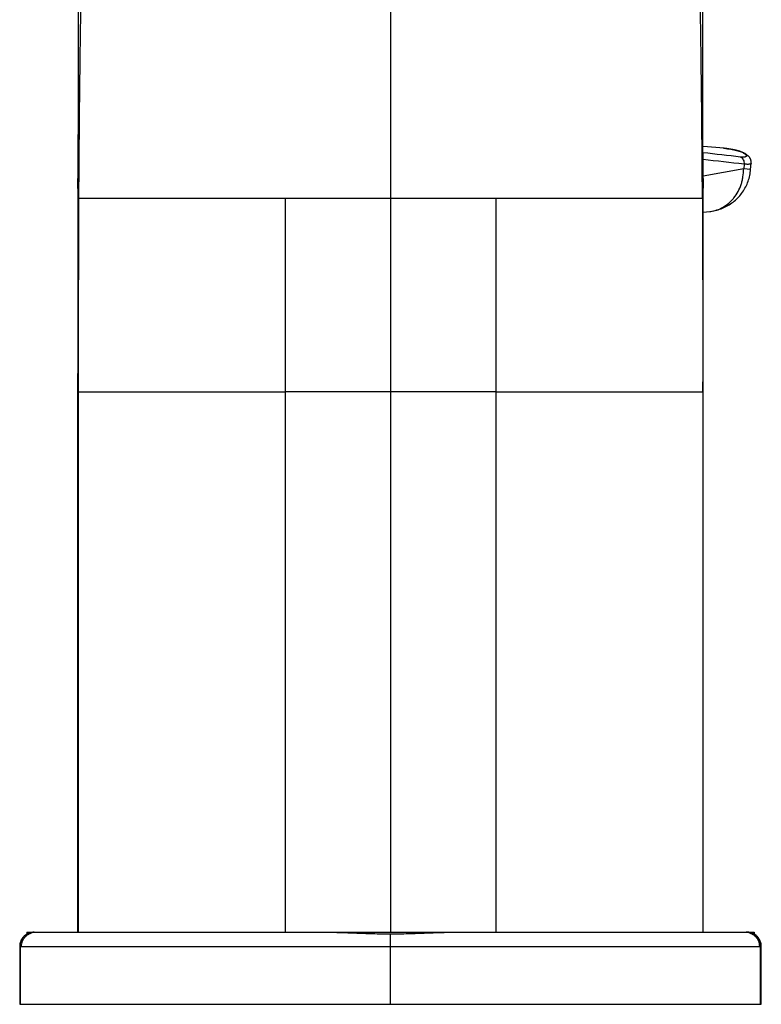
# Model space of a CAD drawing. Header units: millimetres. Extents: x 57 to 304, y -64 to 283.
# Tile 5 of 9: x 57 to 108, y 141 to 209. Entities that reach past the tile are written whole.
import ezdxf

# ---------------------------------------------------------------- set-up
doc = ezdxf.new("R2010")
doc.units = ezdxf.units.MM
doc.header["$LTSCALE"] = 23.1
doc.layers.get('0').update_dxf_attribs({"linetype": 'CONTINUOUS'})

msp = doc.modelspace()

# ---------------------------------------------------------------- linework, layer by layer
at = {"color": 7, "linetype": 'CONTINUOUS'}
for p, q in [((60.84, 211.911), (60.838, 209.264)), ((104.056, 208.223), (104.053, 210.744)), ((60.838, 209.264), (60.835, 207.252)), ((104.059, 206.251), (104.056, 208.223)), ((60.835, 207.252), (60.832, 205.336)), ((104.063, 204.424), (104.059, 206.251)), ((60.832, 205.336), (60.83, 204.443)), ((60.83, 204.443), (60.827, 203.193)), ((104.066, 203.176), (104.063, 204.424)), ((60.827, 203.193), (60.825, 202.413)), ((104.069, 202.02), (104.066, 203.176)), ((60.825, 202.413), (60.819, 200.525)), ((104.081, 198.394), (104.069, 202.02)), ((60.819, 200.525), (60.811, 198.394)), ((105.597, 200.484), (105.587, 200.485)), ((105.648, 200.479), (105.628, 200.481)), ((107.369, 199.021), (107.405, 199.466)), ((104.084, 197.032), (104.08, 198.395)), ((104.085, 195.454), (104.084, 197.032)), ((60.808, 196.541), (60.807, 194.551)), ((104.085, 196.072), (104.553, 196.123)), ((104.085, 193.902), (104.085, 195.454)), ((60.807, 194.551), (60.808, 193.56)), ((60.808, 193.56), (60.808, 192.839)), ((104.085, 193.203), (104.085, 193.902)), ((60.808, 192.839), (60.809, 192.101)), ((104.084, 192.469), (104.085, 193.203)), ((104.084, 191.739), (104.084, 192.469)), ((60.809, 192.101), (60.809, 191.386)), ((60.809, 191.386), (60.81, 190.722)), ((104.078, 187.395), (104.081, 189.802)), ((104.077, 186.939), (104.078, 187.395)), ((60.815, 187.163), (60.816, 186.725)), ((60.816, 186.725), (60.816, 186.32)), ((104.077, 186.519), (104.077, 186.939)), ((60.816, 186.32), (60.817, 185.337)), ((104.076, 185.74), (104.077, 186.519)), ((60.817, 185.337), (60.817, 184.913)), ((104.076, 184.913), (104.076, 185.74)), ((60.816, 146.266), (60.816, 184.913)), ((104.076, 146.266), (104.076, 184.913)), ((57.285, 146.266), (107.608, 146.266)), ((57.285, 146.266), (57.285, 146.132)), ((107.608, 146.266), (107.608, 146.132)), ((56.786, 145.266), (56.786, 141.266)), ((108.107, 141.266), (108.107, 145.266)), ((56.786, 141.266), (108.107, 141.266))]:
    msp.add_line(p, q, dxfattribs=at)
at = {"color": 9, "linetype": 'CONTINUOUS'}
for p, q in [((82.446, 212.501), (82.446, 183.638)), ((105.492, 200.493), (105.501, 200.493)), ((105.501, 200.493), (105.506, 200.492)), ((105.586, 200.485), (105.587, 200.485)), ((105.587, 200.485), (105.586, 200.485)), ((105.606, 200.483), (105.597, 200.484)), ((105.645, 200.479), (105.648, 200.479)), ((105.645, 200.479), (105.648, 200.479)), ((106.886, 199.06), (104.081, 198.57)), ((106.913, 199.395), (106.886, 199.06)), ((107.369, 199.021), (106.886, 199.06)), ((75.16, 197.014), (60.861, 197.015)), ((75.16, 197.014), (75.16, 183.637)), ((104.032, 197.015), (89.733, 197.014)), ((89.733, 197.014), (89.733, 183.637)), ((60.842, 183.638), (60.842, 146.266)), ((75.16, 183.638), (75.16, 146.266)), ((82.446, 183.638), (75.16, 183.637)), ((89.733, 183.637), (82.446, 183.638)), ((82.446, 183.637), (82.446, 146.266)), ((89.733, 183.638), (89.733, 146.266)), ((104.051, 183.638), (104.051, 146.266)), ((82.446, 141.266), (82.446, 146.145)), ((56.786, 145.266), (108.107, 145.266)), ((56.834, 141.266), (56.834, 145.266)), ((108.059, 141.266), (108.059, 145.266))]:
    msp.add_line(p, q, dxfattribs=at)
at = {"color": 7, "linetype": 'CONTINUOUS'}
for points in [[(105.587, 200.485), (105.527, 200.49), (104.074, 200.61)], [(107.405, 199.466), (107.406, 199.491), (107.407, 199.523), (107.405, 199.554), (107.402, 199.586), (107.397, 199.617), (107.39, 199.648), (107.382, 199.678), (107.372, 199.708), (107.361, 199.737), (107.348, 199.766), (107.334, 199.793), (107.318, 199.82), (107.302, 199.846), (107.284, 199.871), (107.265, 199.894), (107.246, 199.917), (107.226, 199.939), (107.205, 199.96), (107.184, 199.98), (107.162, 200), (107.139, 200.019), (107.116, 200.037), (107.092, 200.055), (107.067, 200.072), (107.04, 200.089), (107.013, 200.106), (106.985, 200.123), (106.955, 200.139), (106.924, 200.156), (106.892, 200.172), (106.858, 200.188), (106.823, 200.204), (106.786, 200.22), (106.747, 200.235), (106.707, 200.251), (106.665, 200.266), (106.622, 200.282), (106.576, 200.297), (106.529, 200.311), (106.479, 200.326), (106.428, 200.34), (106.374, 200.354), (106.318, 200.368), (106.26, 200.382), (106.2, 200.395), (106.137, 200.407), (106.073, 200.419), (106.006, 200.431), (105.936, 200.442), (105.864, 200.452), (105.79, 200.462), (105.714, 200.472), (105.648, 200.479)], [(104.553, 196.123), (104.604, 196.129), (104.709, 196.144), (104.813, 196.163), (104.917, 196.185), (105.02, 196.21), (105.121, 196.239), (105.222, 196.271), (105.322, 196.307), (105.421, 196.346), (105.518, 196.388), (105.614, 196.433), (105.708, 196.482), (105.8, 196.534), (105.891, 196.588), (105.98, 196.646), (106.067, 196.707), (106.152, 196.771), (106.234, 196.837), (106.315, 196.906), (106.393, 196.978), (106.468, 197.052), (106.541, 197.129), (106.612, 197.208), (106.68, 197.29), (106.745, 197.374), (106.807, 197.46), (106.866, 197.548), (106.922, 197.638), (106.976, 197.729), (107.026, 197.823), (107.073, 197.918), (107.117, 198.014), (107.157, 198.112), (107.194, 198.211), (107.228, 198.312), (107.259, 198.413), (107.286, 198.516), (107.31, 198.619), (107.33, 198.723), (107.347, 198.828), (107.36, 198.933), (107.369, 199.021)], [(60.812, 198.395), (60.812, 198.184), (60.808, 196.541)], [(104.082, 190.722), (104.083, 191.048), (104.084, 191.739)], [(60.81, 190.722), (60.811, 190.406), (60.815, 187.163)], [(104.081, 189.802), (104.082, 190.1), (104.082, 190.722)], [(57.285, 146.132), (57.274, 146.125), (57.237, 146.102), (57.201, 146.077), (57.166, 146.051), (57.133, 146.023), (57.1, 145.994), (57.069, 145.964), (57.04, 145.933), (57.012, 145.9), (56.985, 145.865), (56.96, 145.83), (56.936, 145.793), (56.914, 145.756), (56.893, 145.717), (56.874, 145.677), (56.857, 145.636), (56.841, 145.594), (56.828, 145.552), (56.816, 145.51), (56.806, 145.467), (56.798, 145.424), (56.792, 145.38), (56.788, 145.337), (56.786, 145.295), (56.786, 145.266)], [(108.107, 145.266), (108.107, 145.294), (108.104, 145.336), (108.101, 145.378), (108.095, 145.42), (108.087, 145.462), (108.078, 145.505), (108.067, 145.546), (108.054, 145.588), (108.039, 145.629), (108.022, 145.669), (108.004, 145.708), (107.984, 145.746), (107.962, 145.784), (107.939, 145.82), (107.915, 145.855), (107.889, 145.889), (107.862, 145.922), (107.834, 145.953), (107.804, 145.983), (107.773, 146.012), (107.741, 146.04), (107.707, 146.066), (107.672, 146.091), (107.636, 146.114), (107.608, 146.132)]]:
    msp.add_lwpolyline(points, dxfattribs=at)
at = {"color": 9, "linetype": 'CONTINUOUS'}
for centre, radius, start, end in [((104.929, 193.623), 6.893, 84.53179, 85.19797), ((104.935, 193.698), 6.818, 84.10687, 84.35891), ((0.463, -740.155), 945.56, 83.535974, 83.70891), ((91.904, 184.905), 31.088, 180.00359, 182.33627), ((73.001, 184.905), 31.075, 357.66327, 359.99688)]:
    msp.add_arc(centre, radius, start, end, dxfattribs=at)
at = {"color": 7, "linetype": 'CONTINUOUS'}
for centre, radius, start, end in [((104.925, 193.577), 6.939, 84.19088, 84.44292), ((4.974, -684.37), 890.087, 83.439186, 83.60752)]:
    msp.add_arc(centre, radius, start, end, dxfattribs=at)
at = {"color": 9, "linetype": 'CONTINUOUS'}
for points, knots in [([(64.548, 226.768), (64.462, 226.768), (64.27, 226.768), (64.02, 226.768), (63.798, 226.768), (63.622, 226.768), (63.443, 226.768), (63.293, 226.768), (63.173, 226.767), (63.085, 226.767), (62.997, 226.77), (62.91, 226.777), (62.824, 226.787), (62.74, 226.796), (62.657, 226.801), (62.575, 226.801), (62.494, 226.792), (62.415, 226.771), (62.336, 226.735), (62.26, 226.682), (62.185, 226.61), (62.112, 226.515), (62.041, 226.394), (61.971, 226.245), (61.903, 226.063), (61.837, 225.845), (61.773, 225.587), (61.71, 225.284), (61.649, 224.932), (61.591, 224.525), (61.534, 224.061), (61.481, 223.534), (61.429, 222.942), (61.38, 222.28), (61.334, 221.55), (61.274, 220.438), (61.208, 218.89), (61.141, 216.866), (61.084, 214.654), (61.034, 212.302), (60.992, 209.852), (60.943, 206.479), (60.896, 202.193), (60.87, 198.747), (60.861, 197.015)], [0, 0, 0, 0, 0.008082, 0.017925, 0.023278, 0.028795, 0.034394, 0.040001, 0.042784, 0.045546, 0.048282, 0.050994, 0.053677, 0.056318, 0.058906, 0.061443, 0.06395, 0.066477, 0.069104, 0.071944, 0.075129, 0.078801, 0.083104, 0.088177, 0.094154, 0.101185, 0.109417, 0.118995, 0.130071, 0.142794, 0.157311, 0.173749, 0.19222, 0.212831, 0.235628, 0.260578, 0.316732, 0.380268, 0.44965, 0.523315, 0.599893, 0.678315, 0.838269, 1, 1, 1, 1]), ([(104.032, 197.015), (104.022, 198.747), (103.996, 202.193), (103.949, 206.479), (103.901, 209.852), (103.858, 212.302), (103.809, 214.654), (103.751, 216.866), (103.685, 218.89), (103.619, 220.438), (103.558, 221.55), (103.512, 222.28), (103.464, 222.942), (103.412, 223.534), (103.358, 224.061), (103.302, 224.525), (103.243, 224.932), (103.183, 225.284), (103.12, 225.587), (103.056, 225.845), (102.989, 226.063), (102.922, 226.245), (102.852, 226.394), (102.781, 226.515), (102.708, 226.61), (102.633, 226.682), (102.556, 226.735), (102.478, 226.771), (102.398, 226.792), (102.317, 226.801), (102.236, 226.801), (102.152, 226.796), (102.068, 226.787), (101.983, 226.777), (101.896, 226.77), (101.808, 226.767), (101.719, 226.767), (101.6, 226.768), (101.45, 226.768), (101.271, 226.768), (101.094, 226.768), (100.872, 226.768), (100.623, 226.768), (100.431, 226.768), (100.345, 226.768)], [0, 0, 0, 0, 0.161731, 0.321685, 0.400107, 0.476685, 0.55035, 0.619732, 0.683268, 0.739422, 0.764372, 0.787169, 0.80778, 0.826251, 0.842689, 0.857206, 0.869929, 0.881005, 0.890583, 0.898815, 0.905846, 0.911823, 0.916896, 0.921199, 0.924871, 0.928056, 0.930896, 0.933523, 0.93605, 0.938557, 0.941094, 0.943682, 0.946323, 0.949006, 0.951718, 0.954454, 0.957216, 0.959999, 0.965606, 0.971205, 0.976722, 0.982075, 0.991918, 1, 1, 1, 1]), ([(105.648, 200.479), (105.726, 200.471), (105.876, 200.452), (106.093, 200.416), (106.292, 200.374), (106.472, 200.327), (106.63, 200.275), (106.766, 200.221), (106.878, 200.165), (106.955, 200.117), (107.003, 200.078), (107.031, 200.052), (107.051, 200.026), (107.065, 200.002), (107.072, 199.978), (107.072, 199.956), (107.064, 199.936), (107.048, 199.919), (107.025, 199.904), (106.995, 199.893), (106.958, 199.884), (106.923, 199.88), (106.892, 199.878), (106.865, 199.876), (106.837, 199.876), (106.806, 199.878), (106.774, 199.88), (106.729, 199.884), (106.696, 199.886), (106.674, 199.888)], [0, 0, 0, 0, 0.117396, 0.227498, 0.329467, 0.422521, 0.505983, 0.579298, 0.64199, 0.693694, 0.715397, 0.734361, 0.750683, 0.76457, 0.776421, 0.786948, 0.79723, 0.808476, 0.821681, 0.837491, 0.856295, 0.878386, 0.890531, 0.903439, 0.917513, 0.933106, 0.949743, 0.966582, 1, 1, 1, 1]), ([(106.674, 199.888), (106.714, 199.867), (106.788, 199.809), (106.869, 199.69), (106.914, 199.547), (106.918, 199.445), (106.913, 199.395)], [0, 0, 0, 0, 0.233387, 0.478772, 0.735767, 1, 1, 1, 1]), ([(104.553, 196.123), (104.712, 196.141), (105.029, 196.209), (105.475, 196.406), (105.81, 196.645), (106.051, 196.874), (106.274, 197.13), (106.513, 197.495), (106.687, 197.9), (106.787, 198.244), (106.86, 198.601), (106.883, 198.876), (106.885, 199.06)], [0, 0, 0, 0, 0.117203, 0.235171, 0.355055, 0.416071, 0.477861, 0.603802, 0.73307, 0.798914, 0.865433, 1, 1, 1, 1]), ([(107.405, 199.466), (107.405, 199.462), (107.403, 199.453), (107.395, 199.44), (107.384, 199.428), (107.363, 199.413), (107.326, 199.399), (107.271, 199.387), (107.216, 199.382), (107.164, 199.38), (107.104, 199.38), (107.02, 199.386), (106.95, 199.391), (106.913, 199.395)], [0, 0, 0, 0, 0.026047, 0.053031, 0.082752, 0.116576, 0.199792, 0.307169, 0.440509, 0.517201, 0.600567, 0.78717, 1, 1, 1, 1]), ([(60.861, 197.015), (60.852, 197.13), (60.821, 197.589), (60.811, 198.05), (60.812, 198.395)], [0, 0, 0, 0, 0.250383, 1, 1, 1, 1]), ([(104.08, 198.395), (104.081, 198.28), (104.079, 197.819), (104.059, 197.359), (104.032, 197.015)], [0, 0, 0, 0, 0.249793, 1, 1, 1, 1]), ([(60.861, 197.015), (60.854, 195.9), (60.846, 193.671), (60.843, 190.326), (60.842, 186.982), (60.843, 184.752), (60.843, 183.638)], [0, 0, 0, 0, 0.249969, 0.499983, 0.750008, 1, 1, 1, 1]), ([(82.446, 197.015), (81.839, 197.015), (80.625, 197.015), (78.803, 197.015), (76.981, 197.015), (75.767, 197.014), (75.16, 197.014)], [0, 0, 0, 0, 0.249999, 0.499998, 0.749997, 1, 1, 1, 1]), ([(89.733, 197.014), (89.126, 197.014), (87.911, 197.015), (86.09, 197.015), (84.268, 197.015), (83.053, 197.015), (82.446, 197.015)], [0, 0, 0, 0, 0.250003, 0.500002, 0.750001, 1, 1, 1, 1]), ([(104.032, 197.015), (104.038, 195.9), (104.046, 193.671), (104.05, 190.327), (104.051, 186.982), (104.05, 184.752), (104.05, 183.638)], [0, 0, 0, 0, 0.249944, 0.499958, 0.749999, 1, 1, 1, 1]), ([(60.842, 183.638), (60.844, 183.638), (60.852, 183.637), (60.872, 183.638), (60.91, 183.637), (60.972, 183.638), (61.064, 183.638), (61.19, 183.638), (61.353, 183.638), (61.553, 183.638), (61.793, 183.637), (62.19, 183.637), (62.781, 183.638), (63.598, 183.638), (64.943, 183.637), (66.441, 183.638), (68.072, 183.637), (69.418, 183.638), (70.818, 183.637), (72.252, 183.638), (73.703, 183.638), (74.674, 183.638), (75.16, 183.637)], [0, 0, 0, 0, 0.000485, 0.00169, 0.00417, 0.008396, 0.014713, 0.023424, 0.034762, 0.048785, 0.065514, 0.084976, 0.132037, 0.189317, 0.256003, 0.414005, 0.503244, 0.597736, 0.695991, 0.79657, 0.898162, 1, 1, 1, 1]), ([(89.733, 183.637), (90.219, 183.638), (91.19, 183.638), (92.641, 183.638), (94.075, 183.637), (95.475, 183.638), (96.82, 183.637), (98.451, 183.638), (100.223, 183.637), (101.793, 183.638), (102.782, 183.637), (103.412, 183.638), (103.818, 183.637), (104.051, 183.638)], [0, 0, 0, 0, 0.101838, 0.20343, 0.304009, 0.402264, 0.496756, 0.585995, 0.743997, 0.867964, 0.915024, 0.951215, 1, 1, 1, 1]), ([(56.834, 145.266), (56.834, 145.327), (56.845, 145.453), (56.899, 145.64), (56.992, 145.818), (57.121, 145.979), (57.282, 146.108), (57.46, 146.201), (57.647, 146.255), (57.773, 146.266), (57.834, 146.266)], [0, 0, 0, 0, 0.116645, 0.240032, 0.368736, 0.500009, 0.631281, 0.759981, 0.883361, 1, 1, 1, 1]), ([(56.918, 145.266), (56.918, 145.391), (56.949, 145.552), (57.029, 145.727), (57.097, 145.844), (57.205, 145.979), (57.365, 146.108), (57.544, 146.201), (57.73, 146.255), (57.855, 146.266), (57.916, 146.266)], [0, 0, 0, 0, 0.239465, 0.303485, 0.368537, 0.499961, 0.631316, 0.760039, 0.8834, 1, 1, 1, 1]), ([(106.977, 146.266), (107.038, 146.266), (107.163, 146.255), (107.349, 146.201), (107.528, 146.108), (107.687, 145.979), (107.795, 145.844), (107.864, 145.727), (107.944, 145.552), (107.974, 145.391), (107.974, 145.266)], [0, 0, 0, 0, 0.1166, 0.239961, 0.368684, 0.500039, 0.631463, 0.696515, 0.760535, 1, 1, 1, 1]), ([(108.059, 145.266), (108.059, 145.327), (108.047, 145.453), (107.994, 145.64), (107.901, 145.818), (107.771, 145.979), (107.611, 146.108), (107.432, 146.201), (107.246, 146.255), (107.12, 146.266), (107.059, 146.266)], [0, 0, 0, 0, 0.116646, 0.240033, 0.368738, 0.500012, 0.631284, 0.759983, 0.883363, 1, 1, 1, 1])]:
    msp.add_open_spline(points, degree=3, knots=knots, dxfattribs=at)
at = {"color": 7, "linetype": 'CONTINUOUS'}
for points, knots in [([(57.798, 146.266), (57.724, 146.266), (57.593, 146.252), (57.447, 146.208), (57.363, 146.172), (57.323, 146.152), (57.299, 146.139), (57.288, 146.133), (57.285, 146.132)], [0, 0, 0, 0, 0.418697, 0.730808, 0.845217, 0.929399, 0.981459, 1, 1, 1, 1]), ([(77.508, 146.266), (77.712, 146.266), (78.12, 146.262), (78.939, 146.24), (79.967, 146.199), (81.205, 146.156), (82.032, 146.145), (82.446, 146.145)], [0, 0, 0, 0, 0.123661, 0.247858, 0.497554, 0.748472, 1, 1, 1, 1]), ([(82.446, 146.145), (82.861, 146.145), (83.688, 146.156), (84.926, 146.199), (85.954, 146.24), (86.773, 146.262), (87.181, 146.266), (87.384, 146.266)], [0, 0, 0, 0, 0.251528, 0.502446, 0.752142, 0.876339, 1, 1, 1, 1]), ([(107.608, 146.132), (107.605, 146.133), (107.594, 146.139), (107.57, 146.152), (107.529, 146.172), (107.445, 146.208), (107.3, 146.252), (107.169, 146.266), (107.094, 146.266)], [0, 0, 0, 0, 0.018541, 0.070601, 0.154783, 0.269192, 0.581303, 1, 1, 1, 1])]:
    msp.add_open_spline(points, degree=3, knots=knots, dxfattribs=at)

doc.saveas('drawing.dxf')
